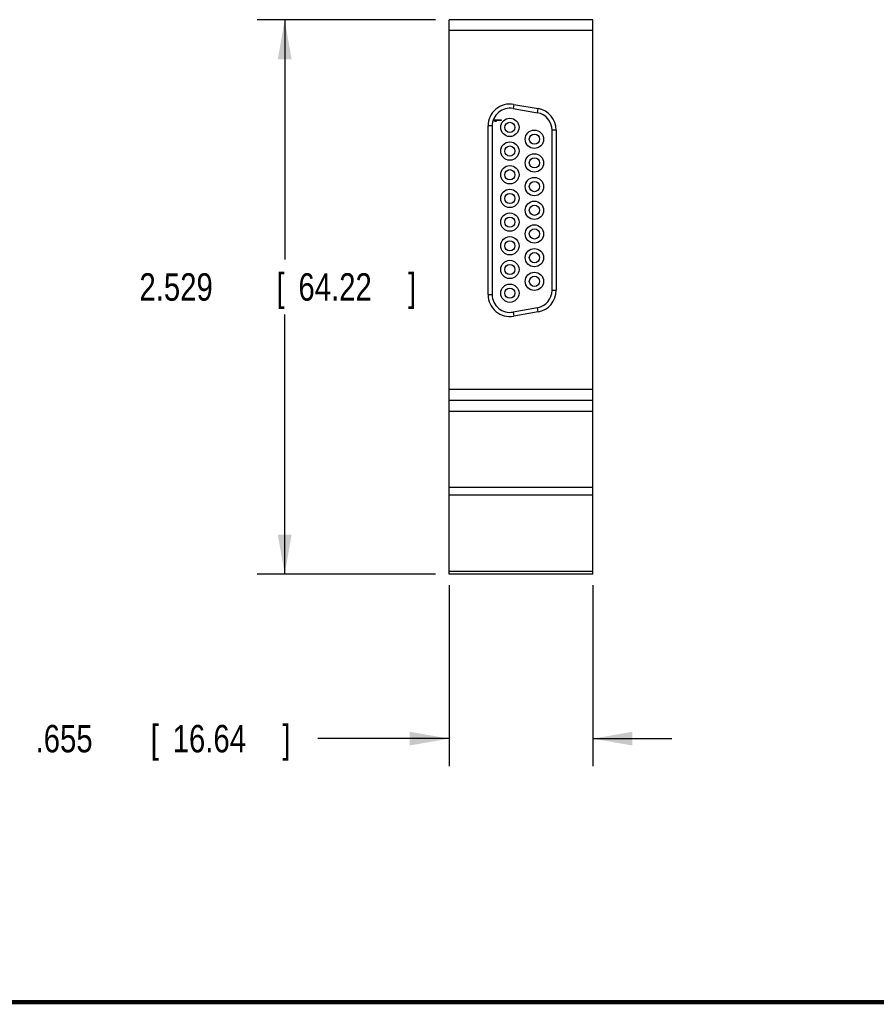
# Model space of a CAD drawing. Header units: inches. Extents: x 0.2 to 16.8, y 0.1 to 10.8.
# Tile 2 of 10: x 7.5 to 11.4, y 0.2 to 4.7. Entities that reach past the tile are written whole.
import ezdxf

# ---------------------------------------------------------------- set-up
doc = ezdxf.new("R2010")
doc.units = ezdxf.units.IN
doc.header["$LTSCALE"] = 0.935
doc.header["$MEASUREMENT"] = 0
doc.layers.get('0').update_dxf_attribs({"linetype": 'CONTINUOUS'})
doc.layers.add('DIMENSIONS', color=7, linetype='CONTINUOUS')
doc.styles.get("Standard").update_dxf_attribs({"font": 'txt', "width": 0.8})
doc.dimstyles.new('DIMSTYLE_1', dxfattribs={"dimtxt": 0.125, "dimasz": 0.18, "dimexe": 0.18, "dimexo": 0.0625, "dimgap": 0.09, "dimtad": 0, "dimtih": 1, "dimtoh": 1, "dimdec": 3, "dimzin": 4, "dimdsep": 46, "dimtxsty": 'STANDARD', "dimblk": '_FILLED', "dimblk1": '_FILLED', "dimblk2": '_FILLED', "dimcen": 0.09, "dimadec": 0, "dimazin": 0, "dimtp": 0.01, "dimtm": 0.01, "dimtfac": 1, "dimtdec": 3, "dimtofl": 0, "dimtmove": 0, "dimatfit": 3, "dimldrblk": '_FILLED', "dimfxl": 1, "dimtolj": 1, "dimtzin": 4, "dimarcsym": 0})

# ---------------------------------------------------------------- blocks, each defined once
blk = doc.blocks.new('_FILLED')
at = {"color": 0, "linetype": 'BYBLOCK'}
blk.add_solid([(0, 0), (-1, 0.174), (-1, -0.174)], dxfattribs=at)
blk = doc.blocks.new('*D2')
at = {"layer": 'DIMENSIONS', "color": 2, "linetype": 'CONTINUOUS'}
for p, q in [((9.3589, 4.7382), (8.5464, 4.7382)), ((8.6714, 4.7382), (8.6714, 3.6446)), ((8.6714, 2.2097), (8.6714, 3.3946)), ((9.3589, 2.2097), (8.5464, 2.2097))]:
    blk.add_line(p, q, dxfattribs=at)
at = {"layer": 'DIMENSIONS', "color": 2, "linetype": 'CONTINUOUS', "xscale": 0.18, "yscale": 0.18, "zscale": 0.18}
for p, rotation in [((8.6714, 4.7382), 90), ((8.6714, 2.2097), 270)]:
    blk.add_blockref('_FILLED', p, dxfattribs=dict(at, rotation=rotation))
at = {"layer": 'DIMENSIONS', "color": 2, "linetype": 'CONTINUOUS', "width": 0.8}
for s, p in [('[', (8.6339, 3.4571)), (']', (9.2339, 3.4571)), ('2.529', (8.0089, 3.4571)), ('64.22', (8.7339, 3.4571))]:
    blk.add_text(s, height=0.125, dxfattribs=at).set_placement(p)
blk = doc.blocks.new('*D3')
at = {"layer": 'DIMENSIONS', "color": 2, "linetype": 'CONTINUOUS'}
for p, q in [((9.4214, 2.1603), (9.4214, 1.335)), ((10.0764, 2.1603), (10.0764, 1.335)), ((9.4214, 1.46), (8.8229, 1.46)), ((10.0764, 1.46), (10.4364, 1.46))]:
    blk.add_line(p, q, dxfattribs=at)
at = {"layer": 'DIMENSIONS', "color": 2, "linetype": 'CONTINUOUS', "xscale": 0.18, "yscale": 0.18, "zscale": 0.18}
blk.add_blockref('_FILLED', (9.4214, 1.46), dxfattribs=at)
at = {"layer": 'DIMENSIONS', "color": 2, "linetype": 'CONTINUOUS', "xscale": 0.18, "yscale": 0.18, "zscale": 0.18, "rotation": 180}
blk.add_blockref('_FILLED', (10.0764, 1.46), dxfattribs=at)
at = {"layer": 'DIMENSIONS', "color": 2, "linetype": 'CONTINUOUS', "width": 0.8}
for s, p in [('[', (8.0604, 1.3975)), (']', (8.6604, 1.3975)), ('.655', (7.5354, 1.3975)), ('16.64', (8.1604, 1.3975))]:
    blk.add_text(s, height=0.125, dxfattribs=at).set_placement(p)

msp = doc.modelspace()

# ---------------------------------------------------------------- linework, layer by layer
at = {"color": 7, "linetype": 'CONTINUOUS'}
for p, q in [((9.4214, 2.2097), (9.4214, 4.7382)), ((10.0764, 4.7382), (9.4214, 4.7382)), ((10.0764, 2.2097), (10.0764, 4.7382)), ((10.0764, 4.6882), (9.4214, 4.6882)), ((9.7158, 4.3522), (9.7125, 4.3335)), ((9.7125, 4.3335), (9.8235, 4.3139)), ((9.7158, 4.3522), (9.8268, 4.3326)), ((9.8235, 4.3139), (9.8268, 4.3326)), ((9.6269, 4.2782), (9.6269, 4.2822)), ((9.6269, 4.2822), (9.6589, 4.2822)), ((9.6269, 4.2782), (9.6317, 4.2742)), ((9.6371, 4.2742), (9.6317, 4.2742)), ((9.6371, 4.2742), (9.6323, 4.2782)), ((9.6589, 4.2782), (9.6323, 4.2782)), ((9.6589, 4.2822), (9.6589, 4.2782)), ((9.5984, 3.4847), (9.5984, 4.2537)), ((9.6174, 4.2537), (9.5984, 4.2537)), ((9.6174, 4.2537), (9.6174, 3.4847)), ((9.8904, 3.5043), (9.8904, 4.2342)), ((9.9094, 4.2342), (9.8904, 4.2342)), ((9.9094, 4.2342), (9.9094, 3.5043)), ((9.8904, 3.5043), (9.9094, 3.5043)), ((9.5984, 3.4847), (9.6174, 3.4847)), ((9.8235, 3.4245), (9.7125, 3.405)), ((9.8268, 3.4058), (9.8235, 3.4245)), ((9.7125, 3.405), (9.7158, 3.3863)), ((9.8268, 3.4058), (9.7158, 3.3863)), ((10.0764, 3.0517), (9.4214, 3.0517)), ((10.0764, 3.0017), (9.4214, 3.0017)), ((10.0764, 2.9517), (9.4214, 2.9517)), ((10.0764, 2.6056), (9.4214, 2.6056)), ((10.0764, 2.5695), (9.4214, 2.5695)), ((10.0764, 2.2228), (9.4214, 2.2228)), ((10.0764, 2.2097), (9.4214, 2.2097))]:
    msp.add_line(p, q, dxfattribs=at)
at = {"color": 7, "linetype": 'CONTINUOUS', "const_width": 0.02}
msp.add_lwpolyline([(0.25, 0.2586), (16.75, 0.2586)], dxfattribs=at)
at = {"color": 7, "linetype": 'CONTINUOUS'}
for centre, radius in [((9.6979, 4.2472), 0.0418), ((9.6979, 4.2472), 0.0232), ((9.8099, 4.1932), 0.0418), ((9.6979, 4.1392), 0.0418), ((9.8099, 4.1932), 0.0232), ((9.6979, 4.1392), 0.0232), ((9.8099, 4.0852), 0.0418), ((9.8099, 4.0852), 0.0232), ((9.6979, 4.0312), 0.0418), ((9.6979, 4.0312), 0.0232), ((9.8099, 3.9772), 0.0418), ((9.8099, 3.9772), 0.0232), ((9.6979, 3.9232), 0.0418), ((9.6979, 3.9232), 0.0232), ((9.8099, 3.8692), 0.0418), ((9.8099, 3.8692), 0.0232), ((9.6979, 3.8152), 0.0418), ((9.6979, 3.8152), 0.0232), ((9.8099, 3.7612), 0.0418), ((9.8099, 3.7612), 0.0232), ((9.6979, 3.7072), 0.0418), ((9.6979, 3.7072), 0.0232), ((9.8099, 3.6532), 0.0418), ((9.6979, 3.5992), 0.0418), ((9.8099, 3.6532), 0.0232), ((9.6979, 3.5992), 0.0232), ((9.8099, 3.5452), 0.0418), ((9.8099, 3.5452), 0.0232), ((9.6979, 3.4912), 0.0418), ((9.6979, 3.4912), 0.0232)]:
    msp.add_circle(centre, radius, dxfattribs=at)
for centre, radius, start, end in [((9.6984, 4.2537), 0.1, 80, 180), ((9.6984, 4.2537), 0.081, 80, 180), ((9.8094, 4.2342), 0.081, 0, 80), ((9.8094, 4.2342), 0.1, 0, 80), ((9.8094, 3.5043), 0.081, 280, 360), ((9.8094, 3.5043), 0.1, 280, 360), ((9.6984, 3.4847), 0.1, 180, 280), ((9.6984, 3.4847), 0.081, 180, 280)]:
    msp.add_arc(centre, radius, start, end, dxfattribs=at)

# ---------------------------------------------------------------- dimensions: what is measured, and where the dimension line sits
at = {"layer": 'DIMENSIONS', "color": 2, "linetype": 'CONTINUOUS'}
dim = msp.add_linear_dim(base=(8.6713977, 4.7382381), p1=(9.3588977, 2.209738), p2=(9.3588977, 4.7382381), angle=90, dimstyle='DIMSTYLE_1', dxfattribs=at)
dim.commit()
dim.dimension.update_dxf_attribs({"geometry": '*D2', "text_midpoint": (8.6713977, 3.5195531), "dimtype": 160})
dim = msp.add_linear_dim(base=(10.0764, 1.46), p1=(9.4214, 2.1603), p2=(10.0764, 2.1603), dimstyle='DIMSTYLE_1', dxfattribs=at)
dim.commit()
dim.dimension.update_dxf_attribs({"geometry": '*D3', "text_midpoint": (8.1479, 1.46), "dimtype": 160})

doc.saveas('drawing.dxf')
